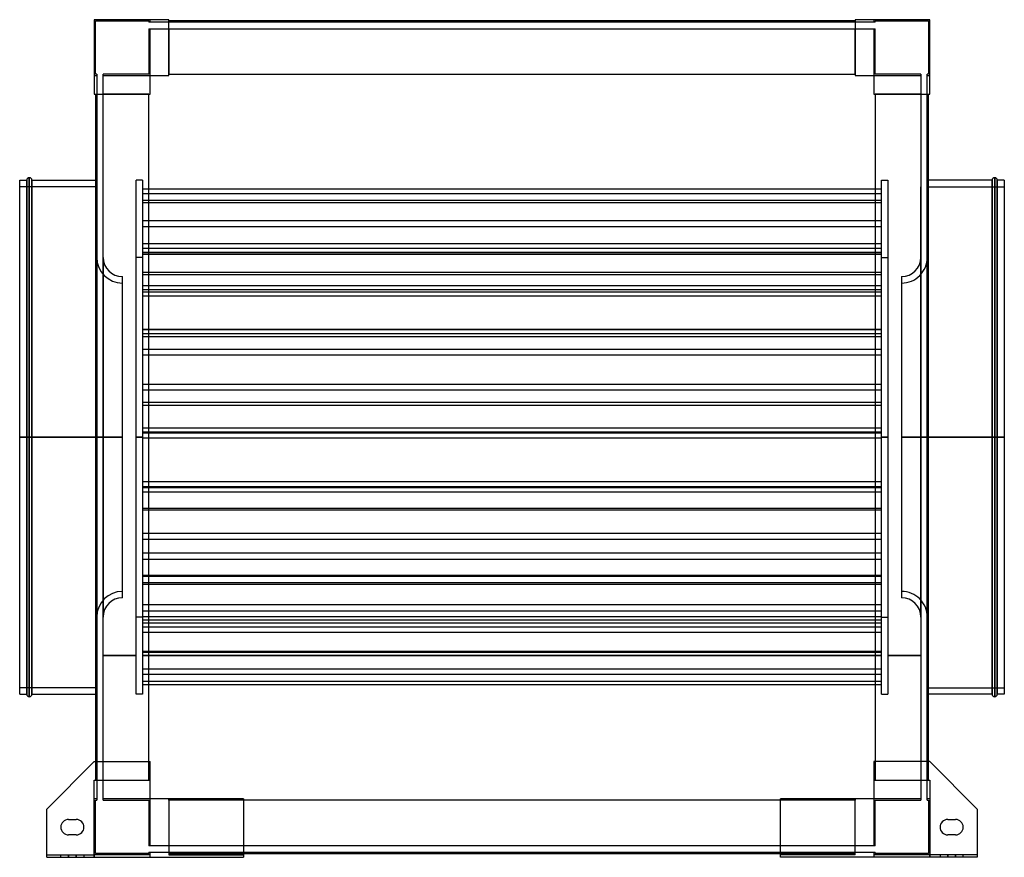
# Model space of a CAD drawing. Header units: millimetres. Extents: x -383 to 383, y -327 to 325.
import ezdxf

# ---------------------------------------------------------------- set-up
doc = ezdxf.new("R2010")
doc.units = ezdxf.units.MM
doc.layers.add('MAIN-1', color=7, linetype='Continuous')
doc.layers.add('MAIN-2', color=7, linetype='Continuous')

msp = doc.modelspace()

# ---------------------------------------------------------------- linework, layer by layer
at = {"layer": 'MAIN-1'}
for p, q in [((-267, 325), (-325, 325)), ((-325, 325), (-325, 267)), ((-267, 281.5), (-267, 325)), ((267, 324), (-267, 324)), ((267, 325), (267, 281.5)), ((325, 325), (267, 325)), ((325, 267), (325, 325)), ((-281.5, 267), (-281.5, 281.5)), ((-281.5, 281.5), (-267, 281.5)), ((-267, 282.5), (267, 282.5)), ((267, 281.5), (281.5, 281.5)), ((281.5, 281.5), (281.5, 267)), ((-325, 267), (-281.5, 267)), ((-324, 267), (-324, -252.5)), ((-282.5, -252.5), (-282.5, 267)), ((281.5, 267), (325, 267)), ((282.5, 267), (282.5, -252.5)), ((324, -252.5), (324, 267)), ((-383, 0), (-383, 200)), ((-383, 200), (-377.5, 200)), ((-377.5, 0), (-377.5, 200)), ((-375.5, 0), (-375.5, 202)), ((-373.5, 200), (-373.5, 0)), ((-373.5, 200), (-324, 200)), ((373.5, 200), (324, 200)), ((373.5, 0), (373.5, 200)), ((375.5, 202), (375.5, 0)), ((377.5, 200), (377.5, 0)), ((383, 200), (377.5, 200)), ((383, 200), (383, 0)), ((-373.5, 0), (-373.5, -200)), ((373.5, 0), (324, 0)), ((373.5, 0), (375.5, 0)), ((375.5, 0), (375.5, -202)), ((377.5, 0), (375.5, 0)), ((383, 0), (377.5, 0)), ((377.5, 0), (377.5, -200)), ((383, 0), (383, -200)), ((-377.5, 0), (-383, 0)), ((-383, -200), (-383, 0)), ((-375.5, 0), (-377.5, 0)), ((-377.5, -200), (-377.5, 0)), ((-373.5, 0), (-375.5, 0)), ((-375.5, -202), (-375.5, 0)), ((-324, 0), (-373.5, 0)), ((373.5, -200), (373.5, 0)), ((-383, -200), (-377.5, -200)), ((-373.5, -200), (-324, -200)), ((373.5, -200), (324, -200)), ((383, -200), (377.5, -200)), ((-325, -252.5), (-362, -289.5)), ((-325, -252.5), (-281.5, -252.5)), ((-281.5, -281.5), (-281.5, -252.5)), ((325, -252.5), (281.5, -252.5)), ((281.5, -252.5), (281.5, -281.5)), ((362, -289.5), (325, -252.5)), ((-209, -281.5), (-281.5, -281.5)), ((-209, -281.5), (-209, -327)), ((209, -282.5), (-209, -282.5)), ((281.5, -281.5), (209, -281.5)), ((209, -327), (209, -281.5)), ((-362, -327), (-362, -289.5)), ((362, -289.5), (362, -327)), ((-345, -297.5), (-339, -297.5)), ((339, -297.5), (345, -297.5)), ((-339, -309.5), (-345, -309.5)), ((345, -309.5), (339, -309.5)), ((-362, -327), (-209, -327)), ((-209, -324), (209, -324)), ((362, -327), (209, -327))]:
    msp.add_line(p, q, dxfattribs=at)
for centre, radius, start, end in [((-375.5, 200), 2, 89.99998, 180.00002), ((-375.5, 200), 2, 0, 89.99998), ((375.5, 200), 2, 89.99998, 180.00002), ((375.5, 200), 2, 0, 89.99998), ((-375.5, -200), 2, 180.00002, 270.00002), ((-375.5, -200), 2, 270.00002, 0), ((375.5, -200), 2, 180.00002, 270.00002), ((375.5, -200), 2, 270.00002, 0), ((-345, -303.5), 6, 89.99998, 180.00002), ((-339, -303.5), 6, 0, 89.99998), ((339, -303.5), 6, 89.99998, 180.00002), ((345, -303.5), 6, 0, 89.99998), ((-345, -303.5), 6, 180.00002, 270.00002), ((-339, -303.5), 6, 270.00002, 0), ((339, -303.5), 6, 180.00002, 270.00002), ((345, -303.5), 6, 270.00002, 0)]:
    msp.add_arc(centre, radius, start, end, dxfattribs=at)
at = {"layer": 'MAIN-2'}
for p, q in [((-325, 325), (-325, 325)), ((-325, 325), (-325, 325)), ((-324, 324), (-282.5, 324)), ((-324, 282.5), (-324, 324)), ((-324, 324), (-324, 324)), ((-282.5, 324), (-282.5, 323)), ((-282.5, 324), (-282.5, 324)), ((-282.5, 323), (-282.5, 323)), ((-281.5, 323), (-282.5, 323)), ((-281.5, 323), (-281.5, 325)), ((-281.5, 325), (-281.5, 325)), ((-281.5, 325), (-281.5, 325)), ((-281.5, 323), (-281.5, 323)), ((-281.5, 323), (-281.5, 323)), ((-267, 323), (-281.5, 323)), ((-267, 325), (-267, 325)), ((-267, 325), (-267, 325)), ((-267, 324), (-267, 324)), ((-267, 324), (-267, 324)), ((-267, 323), (-267, 323)), ((-267, 323), (-267, 323)), ((267, 323), (-267, 323)), ((267, 325), (267, 325)), ((267, 325), (267, 325)), ((267, 324), (267, 324)), ((267, 324), (267, 324)), ((267, 323), (267, 323)), ((267, 323), (267, 323)), ((281.5, 323), (267, 323)), ((281.5, 325), (281.5, 323)), ((281.5, 325), (281.5, 325)), ((281.5, 325), (281.5, 325)), ((282.5, 323), (281.5, 323)), ((281.5, 323), (281.5, 323)), ((281.5, 323), (281.5, 323)), ((282.5, 324), (324, 324)), ((282.5, 323), (282.5, 324)), ((282.5, 324), (282.5, 324)), ((282.5, 323), (282.5, 323)), ((324, 324), (324, 282.5)), ((324, 324), (324, 324)), ((325, 325), (325, 325)), ((325, 325), (325, 325)), ((-282.5, 318), (-282.5, 282.5)), ((-282.5, 318), (-281.5, 318)), ((-282.5, 318), (-282.5, 318)), ((-281.5, 318), (-267, 318)), ((-281.5, 318), (-281.5, 318)), ((-281.5, 318), (-281.5, 318)), ((-281.5, 281.5), (-281.5, 318)), ((-267, 318), (267, 318)), ((-267, 318), (-267, 318)), ((-267, 318), (-267, 318)), ((-267, 318), (-267, 282.5)), ((267, 318), (281.5, 318)), ((267, 318), (267, 318)), ((267, 318), (267, 318)), ((267, 282.5), (267, 318)), ((281.5, 318), (282.5, 318)), ((281.5, 318), (281.5, 318)), ((281.5, 318), (281.5, 318)), ((281.5, 318), (281.5, 281.5)), ((282.5, 282.5), (282.5, 318)), ((282.5, 318), (282.5, 318)), ((-325, 281.5), (-323, 281.5)), ((-325, 281.5), (-325, 281.5)), ((-325, 281.5), (-325, 281.5)), ((-323, 282.5), (-324, 282.5)), ((-324, 282.5), (-324, 282.5)), ((-323, 282.5), (-323, 281.5)), ((-323, 282.5), (-323, 282.5)), ((-323, 281.5), (-323, 267)), ((-323, 281.5), (-323, 281.5)), ((-323, 281.5), (-323, 281.5)), ((-318, 282.5), (-318, 282.5)), ((-318, 281.5), (-318, 282.5)), ((-282.5, 282.5), (-318, 282.5)), ((-318, 281.5), (-318, 281.5)), ((-318, 281.5), (-318, 281.5)), ((-318, 267), (-318, 281.5)), ((-318, 281.5), (-281.5, 281.5)), ((-282.5, 282.5), (-282.5, 282.5)), ((-281.5, 281.5), (-281.5, 281.5)), ((-281.5, 281.5), (-281.5, 281.5)), ((-281.5, 281.5), (-281.5, 281.5)), ((-281.5, 281.5), (-281.5, 281.5)), ((-281.5, 281.5), (-281.5, 281.5)), ((-281.5, 281.5), (-281.5, 281.5)), ((-267, 282.5), (-267, 282.5)), ((-267, 281.5), (-267, 282.5)), ((-267, 282.5), (-267, 282.5)), ((-267, 282.5), (-267, 282.5)), ((-267, 282.5), (-267, 282.5)), ((-267, 281.5), (-267, 281.5)), ((-267, 281.5), (-267, 281.5)), ((-267, 281.5), (-267, 281.5)), ((-267, 281.5), (-267, 281.5)), ((267, 282.5), (267, 281.5)), ((267, 282.5), (267, 282.5)), ((267, 282.5), (267, 282.5)), ((267, 282.5), (267, 282.5)), ((267, 282.5), (267, 282.5)), ((267, 281.5), (267, 281.5)), ((267, 281.5), (267, 281.5)), ((267, 281.5), (267, 281.5)), ((267, 281.5), (267, 281.5)), ((281.5, 281.5), (318, 281.5)), ((281.5, 281.5), (281.5, 281.5)), ((281.5, 281.5), (281.5, 281.5)), ((281.5, 281.5), (281.5, 281.5)), ((281.5, 281.5), (281.5, 281.5)), ((281.5, 281.5), (281.5, 281.5)), ((281.5, 281.5), (281.5, 281.5)), ((318, 282.5), (282.5, 282.5)), ((282.5, 282.5), (282.5, 282.5)), ((318, 282.5), (318, 281.5)), ((318, 282.5), (318, 282.5)), ((318, 281.5), (318, 267)), ((318, 281.5), (318, 281.5)), ((318, 281.5), (318, 281.5)), ((323, 282.5), (323, 282.5)), ((323, 281.5), (323, 282.5)), ((324, 282.5), (323, 282.5)), ((323, 281.5), (323, 281.5)), ((323, 281.5), (323, 281.5)), ((323, 267), (323, 281.5)), ((323, 281.5), (325, 281.5)), ((324, 282.5), (324, 282.5)), ((325, 281.5), (325, 281.5)), ((325, 281.5), (325, 281.5)), ((-325, 267), (-325, 267)), ((-325, 267), (-325, 267)), ((-324, 267), (-324, 267)), ((-324, 267), (-324, 267)), ((-323, 267), (-323, 267)), ((-323, 267), (-323, -267)), ((-323, 267), (-323, 267)), ((-318, 267), (-318, 267)), ((-318, 267), (-318, 267)), ((-318, -267), (-318, 267)), ((-282.5, 267), (-318, 267)), ((-282.5, 267), (-281.5, 267)), ((-282.5, 267), (-282.5, 267)), ((-282.5, 267), (-282.5, 267)), ((-282.5, 267), (-282.5, 267)), ((-282.5, 267), (-282.5, 267)), ((-281.5, 267), (-281.5, 267)), ((-281.5, 267), (-281.5, 267)), ((-281.5, 267), (-281.5, 267)), ((-281.5, 267), (-281.5, 267)), ((281.5, 267), (282.5, 267)), ((281.5, 267), (281.5, 267)), ((281.5, 267), (281.5, 267)), ((281.5, 267), (281.5, 267)), ((281.5, 267), (281.5, 267)), ((318, 267), (282.5, 267)), ((282.5, 267), (282.5, 267)), ((282.5, 267), (282.5, 267)), ((282.5, 267), (282.5, 267)), ((282.5, 267), (282.5, 267)), ((318, 267), (318, 267)), ((318, 267), (318, -267)), ((318, 267), (318, 267)), ((323, 267), (323, 267)), ((323, 267), (323, 267)), ((323, -267), (323, 267)), ((324, 267), (324, 267)), ((324, 267), (324, 267)), ((325, 267), (325, 267)), ((325, 267), (325, 267)), ((-377.5, 200), (-377.5, 0)), ((-375.5, 202), (-375.5, 0)), ((-373.5, 0), (-373.5, 200)), ((-324, 200), (-323, 200)), ((-292.5, 0), (-292.5, 200)), ((-287.5, 200), (-292.5, 200)), ((-287.5, 200), (-287.5, 0)), ((287.5, 0), (287.5, 200)), ((287.5, 200), (292.5, 200)), ((292.5, 200), (292.5, 0)), ((324, 200), (323, 200)), ((373.5, 200), (373.5, 0)), ((375.5, 0), (375.5, 202)), ((377.5, 0), (377.5, 200)), ((-323, 195), (-383, 195)), ((-323, 195), (-323, 0)), ((287.5, 192.98), (-287.5, 192.98)), ((318, 0), (318, 195)), ((323, 0), (323, 195)), ((323, 195), (383, 195)), ((287.5, 189.45), (-287.5, 189.45)), ((287.5, 184.21), (-287.5, 184.21)), ((287.5, 182.41), (-287.5, 182.41)), ((287.5, 168.39), (-287.5, 168.39)), ((287.5, 163.72), (-287.5, 163.72)), ((287.5, 150.55), (-287.5, 150.55)), ((287.5, 147.02), (-287.5, 147.02)), ((287.5, 146.89), (-287.5, 146.89)), ((-323.09, 0), (-323.09, 140.01)), ((-323.09, 140.01), (-323.09, 0)), ((-323.09, 140.01), (-323, 140.01)), ((-318.09, 139.99), (-318.09, 0)), ((-318, 139.99), (-318.09, 139.99)), ((-287.5, 140), (-292.5, 140)), ((287.5, 143.84), (-287.5, 143.84)), ((287.5, 143.58), (-287.5, 143.58)), ((287.5, 142.22), (-287.5, 142.22)), ((287.5, 140), (292.5, 140)), ((318, 139.99), (318.09, 139.99)), ((318.09, 0), (318.09, 139.99)), ((323.09, 140.01), (323, 140.01)), ((323.09, 0), (323.09, 140.01)), ((323.09, 140.01), (323.09, 0)), ((-303.09, 0), (-303.09, 125.01)), ((287.5, 128.19), (-287.5, 128.19)), ((287.5, 126.4), (-287.5, 126.4)), ((303.09, 125.01), (303.09, 0)), ((287.5, 117.82), (-287.5, 117.82)), ((287.5, 114.68), (-287.5, 114.68)), ((287.5, 112.83), (-287.5, 112.83)), ((287.5, 109.69), (-287.5, 109.69)), ((287.5, 83.92), (-287.5, 83.92)), ((287.5, 83.66), (-287.5, 83.66)), ((287.5, 80.4), (-287.5, 80.4)), ((287.5, 78.13), (-287.5, 78.13)), ((287.5, 68.38), (-287.5, 68.38)), ((287.5, 63.93), (-287.5, 63.93)), ((287.5, 41.14), (-287.5, 41.14)), ((287.5, 36.69), (-287.5, 36.69)), ((287.5, 26.94), (-287.5, 26.94)), ((287.5, 24.67), (-287.5, 24.67)), ((-383, 0), (-377.5, 0)), ((-383, 0), (-323, 0)), ((-377.5, 0), (-375.5, 0)), ((-377.5, 0), (-377.5, -200)), ((-375.5, 0), (-375.5, -202)), ((-375.5, 0), (-373.5, 0)), ((-373.5, 0), (-323, 0)), ((-303.09, 0), (-323.09, 0)), ((-323.09, 0), (-323.09, -140.01)), ((-323, 0), (-323, -195)), ((-318.09, 0), (-318, 0)), ((-318.09, 0), (-318.09, -139.99)), ((-303.09, 0), (-318.09, 0)), ((-292.5, 0), (-287.5, 0)), ((-287.5, 0), (-292.5, 0)), ((287.5, 7.12), (-287.5, 7.12)), ((287.5, 3.97), (-287.5, 3.97)), ((287.5, 3.05), (-287.5, 3.05)), ((-287.5, 0), (-287.5, -200)), ((292.5, 0), (287.5, 0)), ((287.5, 0), (292.5, 0)), ((292.5, 0), (292.5, -200)), ((303.09, 0), (323.09, 0)), ((303.09, 0), (318.09, 0)), ((318.09, 0), (318, 0)), ((318.09, -139.99), (318.09, 0)), ((383, 0), (323, 0)), ((324, 0), (323, 0)), ((323.09, 0), (323.09, -140.01)), ((373.5, 0), (373.5, -200)), ((-323, 0), (-383, 0)), ((-373.5, -200), (-373.5, 0)), ((-323, 0), (-324, 0)), ((-323.09, 0), (-303.09, 0)), ((-323.09, -140.01), (-323.09, 0)), ((-318, 0), (-318.09, 0)), ((-318.09, 0), (-303.09, 0)), ((-303.09, -125.01), (-303.09, 0)), ((-292.5, -200), (-292.5, 0)), ((-287.5, 0), (-292.5, 0)), ((-292.5, 0), (-287.5, 0)), ((287.5, -0.83), (-287.5, -0.83)), ((287.5, -200), (287.5, 0)), ((287.5, 0), (292.5, 0)), ((292.5, 0), (287.5, 0)), ((323.09, 0), (303.09, 0)), ((303.09, 0), (303.09, -125.01)), ((318.09, 0), (303.09, 0)), ((318, 0), (318.09, 0)), ((323, 0), (383, 0)), ((323, 0), (373.5, 0)), ((323, -195), (323, 0)), ((323.09, -140.01), (323.09, 0)), ((373.5, 0), (375.5, 0)), ((375.5, -202), (375.5, 0)), ((375.5, 0), (377.5, 0)), ((377.5, 0), (383, 0)), ((377.5, -200), (377.5, 0)), ((287.5, -34.71), (-287.5, -34.71)), ((287.5, -38.59), (-287.5, -38.59)), ((287.5, -39.51), (-287.5, -39.51)), ((287.5, -42.66), (-287.5, -42.66)), ((287.5, -55.38), (-287.5, -55.38)), ((287.5, -56.67), (-287.5, -56.67)), ((287.5, -74.82), (-287.5, -74.82)), ((287.5, -79.65), (-287.5, -79.65)), ((287.5, -90.35), (-287.5, -90.35)), ((287.5, -95.18), (-287.5, -95.18)), ((287.5, -107.51), (-287.5, -107.51)), ((287.5, -108.29), (-287.5, -108.29)), ((287.5, -113.33), (-287.5, -113.33)), ((287.5, -114.62), (-287.5, -114.62)), ((287.5, -130.37), (-287.5, -130.37)), ((287.5, -135.31), (-287.5, -135.31)), ((-323, -140.01), (-323.09, -140.01)), ((-318, -139.99), (-318.09, -139.99)), ((-287.5, -140), (-292.5, -140)), ((287.5, -139.76), (-287.5, -139.76)), ((287.5, -139.76), (-287.5, -139.76)), ((287.5, -142.49), (-287.5, -142.49)), ((287.5, -144.7), (-287.5, -144.7)), ((287.5, -140), (292.5, -140)), ((318, -139.99), (318.09, -139.99)), ((323, -140.01), (323.09, -140.01)), ((287.5, -147.85), (-287.5, -147.85)), ((287.5, -152.04), (-287.5, -152.04)), ((287.5, -166.77), (-287.5, -166.77)), ((287.5, -167.55), (-287.5, -167.55)), ((-318, -170), (-292.5, -170)), ((-292.5, -170), (-318, -170)), ((-292.5, -170), (-318, -170)), ((-292.5, -170), (-318, -170)), ((-287.5, -170), (287.5, -170)), ((287.5, -170), (-287.5, -170)), ((287.5, -170), (-287.5, -170)), ((287.5, -170), (-287.5, -170)), ((292.5, -170), (318, -170)), ((318, -170), (292.5, -170)), ((318, -170), (292.5, -170)), ((318, -170), (292.5, -170)), ((287.5, -180.53), (-287.5, -180.53)), ((287.5, -184.72), (-287.5, -184.72)), ((287.5, -190.08), (-287.5, -190.08)), ((-323, -195), (-383, -195)), ((287.5, -192.81), (-287.5, -192.81)), ((323, -195), (383, -195)), ((-324, -200), (-323, -200)), ((-287.5, -200), (-292.5, -200)), ((287.5, -200), (292.5, -200)), ((324, -200), (323, -200)), ((-325, -252.5), (-325, -252.5)), ((-325, -252.5), (-325, -252.5)), ((-324, -252.5), (-324, -267)), ((-282.5, -267), (-282.5, -252.5)), ((-281.5, -252.5), (-281.5, -252.5)), ((-281.5, -252.5), (-281.5, -252.5)), ((281.5, -252.5), (281.5, -252.5)), ((281.5, -252.5), (281.5, -252.5)), ((282.5, -252.5), (282.5, -267)), ((324, -267), (324, -252.5)), ((325, -252.5), (325, -252.5)), ((325, -252.5), (325, -252.5)), ((-325, -267), (-281.5, -267)), ((-325, -325), (-325, -267)), ((-325, -267), (-325, -267)), ((-325, -267), (-325, -267)), ((-324, -267), (-324, -267)), ((-324, -267), (-324, -267)), ((-323, -267), (-323, -267)), ((-323, -267), (-323, -281.5)), ((-323, -267), (-323, -267)), ((-318, -267), (-318, -267)), ((-318, -267), (-318, -267)), ((-318, -281.5), (-318, -267)), ((-318, -267), (-282.5, -267)), ((-282.5, -267), (-282.5, -267)), ((-281.5, -267), (-282.5, -267)), ((-282.5, -267), (-282.5, -267)), ((-282.5, -267), (-282.5, -267)), ((-282.5, -267), (-282.5, -267)), ((-281.5, -267), (-281.5, -267)), ((-281.5, -267), (-281.5, -267)), ((-281.5, -267), (-281.5, -267)), ((-281.5, -267), (-281.5, -267)), ((281.5, -267), (325, -267)), ((281.5, -267), (281.5, -267)), ((282.5, -267), (281.5, -267)), ((281.5, -267), (281.5, -267)), ((281.5, -267), (281.5, -267)), ((281.5, -267), (281.5, -267)), ((282.5, -267), (318, -267)), ((282.5, -267), (282.5, -267)), ((282.5, -267), (282.5, -267)), ((282.5, -267), (282.5, -267)), ((282.5, -267), (282.5, -267)), ((318, -267), (318, -267)), ((318, -267), (318, -281.5)), ((318, -267), (318, -267)), ((323, -267), (323, -267)), ((323, -267), (323, -267)), ((323, -281.5), (323, -267)), ((324, -267), (324, -267)), ((324, -267), (324, -267)), ((325, -267), (325, -325)), ((325, -267), (325, -267)), ((325, -267), (325, -267)), ((-325, -281.5), (-325, -281.5)), ((-323, -281.5), (-325, -281.5)), ((-325, -281.5), (-325, -281.5)), ((-324, -282.5), (-323, -282.5)), ((-324, -324), (-324, -282.5)), ((-324, -282.5), (-324, -282.5)), ((-323, -281.5), (-323, -282.5)), ((-323, -281.5), (-323, -281.5)), ((-323, -281.5), (-323, -281.5)), ((-323, -282.5), (-323, -282.5)), ((-318, -281.5), (-318, -281.5)), ((-318, -282.5), (-318, -281.5)), ((-318, -281.5), (-318, -281.5)), ((-281.5, -281.5), (-318, -281.5)), ((-318, -282.5), (-318, -282.5)), ((-318, -282.5), (-282.5, -282.5)), ((-282.5, -282.5), (-282.5, -318)), ((-282.5, -282.5), (-282.5, -282.5)), ((-281.5, -281.5), (-281.5, -281.5)), ((-281.5, -281.5), (-281.5, -281.5)), ((-281.5, -281.5), (-281.5, -281.5)), ((-281.5, -318), (-281.5, -281.5)), ((-281.5, -281.5), (-281.5, -281.5)), ((-281.5, -281.5), (-281.5, -281.5)), ((-281.5, -281.5), (-281.5, -281.5)), ((-267, -281.5), (-267, -281.5)), ((-267, -281.5), (-267, -325)), ((-267, -281.5), (-267, -281.5)), ((-267, -282.5), (-267, -281.5)), ((-267, -281.5), (-267, -281.5)), ((-267, -281.5), (-267, -281.5)), ((-267, -282.5), (-267, -282.5)), ((-267, -282.5), (-267, -318)), ((-267, -282.5), (-267, -282.5)), ((-267, -282.5), (-267, -282.5)), ((-209, -282.5), (-267, -282.5)), ((-267, -282.5), (-267, -282.5)), ((-209, -281.5), (-209, -281.5)), ((-209, -281.5), (-209, -281.5)), ((209, -281.5), (209, -281.5)), ((209, -281.5), (209, -281.5)), ((267, -282.5), (209, -282.5)), ((267, -281.5), (267, -281.5)), ((267, -325), (267, -281.5)), ((267, -281.5), (267, -281.5)), ((267, -281.5), (267, -282.5)), ((267, -281.5), (267, -281.5)), ((267, -281.5), (267, -281.5)), ((267, -282.5), (267, -282.5)), ((267, -318), (267, -282.5)), ((267, -282.5), (267, -282.5)), ((267, -282.5), (267, -282.5)), ((267, -282.5), (267, -282.5)), ((281.5, -281.5), (281.5, -281.5)), ((281.5, -281.5), (281.5, -281.5)), ((318, -281.5), (281.5, -281.5)), ((281.5, -281.5), (281.5, -281.5)), ((281.5, -281.5), (281.5, -281.5)), ((281.5, -281.5), (281.5, -318)), ((281.5, -281.5), (281.5, -281.5)), ((281.5, -281.5), (281.5, -281.5)), ((282.5, -282.5), (318, -282.5)), ((282.5, -318), (282.5, -282.5)), ((282.5, -282.5), (282.5, -282.5)), ((318, -281.5), (318, -281.5)), ((318, -281.5), (318, -282.5)), ((318, -281.5), (318, -281.5)), ((318, -282.5), (318, -282.5)), ((323, -281.5), (323, -281.5)), ((323, -282.5), (323, -281.5)), ((323, -281.5), (323, -281.5)), ((325, -281.5), (323, -281.5)), ((323, -282.5), (323, -282.5)), ((323, -282.5), (324, -282.5)), ((324, -282.5), (324, -324)), ((324, -282.5), (324, -282.5)), ((325, -281.5), (325, -281.5)), ((325, -281.5), (325, -281.5)), ((-362, -289.5), (-362, -289.5)), ((-362, -289.5), (-362, -289.5)), ((362, -289.5), (362, -289.5)), ((362, -289.5), (362, -289.5)), ((-345, -297.5), (-345, -297.5)), ((-345, -297.5), (-345, -297.5)), ((-339, -297.5), (-339, -297.5)), ((-339, -297.5), (-339, -297.5)), ((339, -297.5), (339, -297.5)), ((339, -297.5), (339, -297.5)), ((345, -297.5), (345, -297.5)), ((345, -297.5), (345, -297.5)), ((-351, -303.5), (-351, -303.5)), ((-351, -303.5), (-351, -303.5)), ((-333, -303.5), (-333, -303.5)), ((-333, -303.5), (-333, -303.5)), ((333, -303.5), (333, -303.5)), ((333, -303.5), (333, -303.5)), ((351, -303.5), (351, -303.5)), ((351, -303.5), (351, -303.5)), ((-345, -309.5), (-345, -309.5)), ((-345, -309.5), (-345, -309.5)), ((-339, -309.5), (-339, -309.5)), ((-339, -309.5), (-339, -309.5)), ((339, -309.5), (339, -309.5)), ((339, -309.5), (339, -309.5)), ((345, -309.5), (345, -309.5)), ((345, -309.5), (345, -309.5)), ((-281.5, -318), (-282.5, -318)), ((-282.5, -318), (-282.5, -318)), ((-281.5, -318), (-281.5, -318)), ((-281.5, -318), (-281.5, -318)), ((-267, -318), (-281.5, -318)), ((-267, -318), (-267, -318)), ((267, -318), (-267, -318)), ((-267, -318), (-267, -318)), ((267, -318), (267, -318)), ((281.5, -318), (267, -318)), ((267, -318), (267, -318)), ((282.5, -318), (281.5, -318)), ((281.5, -318), (281.5, -318)), ((281.5, -318), (281.5, -318)), ((282.5, -318), (282.5, -318)), ((-362, -325), (-362, -325)), ((-362, -325), (-362, -325)), ((-362, -325), (-325, -325)), ((-362, -327), (-362, -327)), ((-362, -327), (-362, -327)), ((-351, -327), (-351, -325)), ((-351, -327), (-351, -325)), ((-345, -327), (-345, -325)), ((-345, -327), (-345, -325)), ((-345, -325), (-345, -327)), ((-345, -325), (-345, -327)), ((-339, -325), (-339, -327)), ((-339, -325), (-339, -327)), ((-339, -327), (-339, -325)), ((-339, -327), (-339, -325)), ((-333, -325), (-333, -327)), ((-333, -325), (-333, -327)), ((-325, -325), (-325, -325)), ((-325, -325), (-325, -327)), ((-325, -325), (-325, -325)), ((-281.5, -325), (-325, -325)), ((-325, -327), (-325, -325)), ((-282.5, -324), (-324, -324)), ((-324, -324), (-324, -324)), ((-282.5, -323), (-282.5, -324)), ((-282.5, -323), (-281.5, -323)), ((-282.5, -323), (-282.5, -323)), ((-282.5, -324), (-282.5, -324)), ((-281.5, -323), (-267, -323)), ((-281.5, -327), (-281.5, -323)), ((-281.5, -323), (-281.5, -323)), ((-281.5, -323), (-281.5, -323)), ((-281.5, -325), (-281.5, -325)), ((-281.5, -325), (-281.5, -325)), ((-281.5, -327), (-281.5, -327)), ((-281.5, -327), (-281.5, -327)), ((-267, -323), (-267, -323)), ((-267, -323), (267, -323)), ((-267, -323), (-267, -323)), ((-267, -324), (-267, -324)), ((-267, -324), (-209, -324)), ((-267, -324), (-267, -324)), ((-267, -325), (-267, -325)), ((-267, -325), (-267, -325)), ((-267, -325), (-209, -325)), ((-209, -325), (-209, -325)), ((-209, -325), (-209, -325)), ((-209, -327), (-209, -327)), ((-209, -327), (-209, -327)), ((209, -324), (267, -324)), ((267, -325), (209, -325)), ((209, -325), (209, -325)), ((209, -325), (209, -325)), ((209, -327), (209, -327)), ((209, -327), (209, -327)), ((267, -323), (281.5, -323)), ((267, -323), (267, -323)), ((267, -323), (267, -323)), ((267, -324), (267, -324)), ((267, -324), (267, -324)), ((267, -325), (267, -325)), ((267, -325), (267, -325)), ((281.5, -323), (281.5, -323)), ((281.5, -323), (281.5, -327)), ((281.5, -323), (281.5, -323)), ((281.5, -323), (282.5, -323)), ((281.5, -325), (281.5, -325)), ((325, -325), (281.5, -325)), ((281.5, -325), (281.5, -325)), ((281.5, -327), (281.5, -327)), ((281.5, -327), (281.5, -327)), ((282.5, -323), (282.5, -323)), ((282.5, -324), (282.5, -323)), ((324, -324), (282.5, -324)), ((282.5, -324), (282.5, -324)), ((324, -324), (324, -324)), ((325, -325), (325, -325)), ((362, -325), (325, -325)), ((325, -325), (325, -327)), ((325, -325), (325, -325)), ((325, -327), (325, -325)), ((333, -325), (333, -327)), ((333, -325), (333, -327)), ((339, -325), (339, -327)), ((339, -325), (339, -327)), ((339, -327), (339, -325)), ((339, -327), (339, -325)), ((345, -327), (345, -325)), ((345, -327), (345, -325)), ((345, -325), (345, -327)), ((345, -325), (345, -327)), ((351, -327), (351, -325)), ((351, -327), (351, -325)), ((362, -325), (362, -325)), ((362, -325), (362, -325)), ((362, -327), (362, -327)), ((362, -327), (362, -327))]:
    msp.add_line(p, q, dxfattribs=at)
for centre, radius, start, end in [((-303.09, 140.01), 20, 180.00004, 270.00002), ((-303.09, 140.01), 15, 180.07636, 270.00002), ((303.09, 140.01), 20, 269.99996, 0), ((303.09, 140.01), 15, 269.99996, 359.92362), ((-303.09, -140.01), 20, 89.99998, 179.99996), ((303.09, -140.01), 20, 0, 90.00004), ((-303.09, -140.01), 15, 89.99998, 179.92364), ((303.09, -140.01), 15, 0.07638, 90.00004)]:
    msp.add_arc(centre, radius, start, end, dxfattribs=at)

doc.saveas('drawing.dxf')
